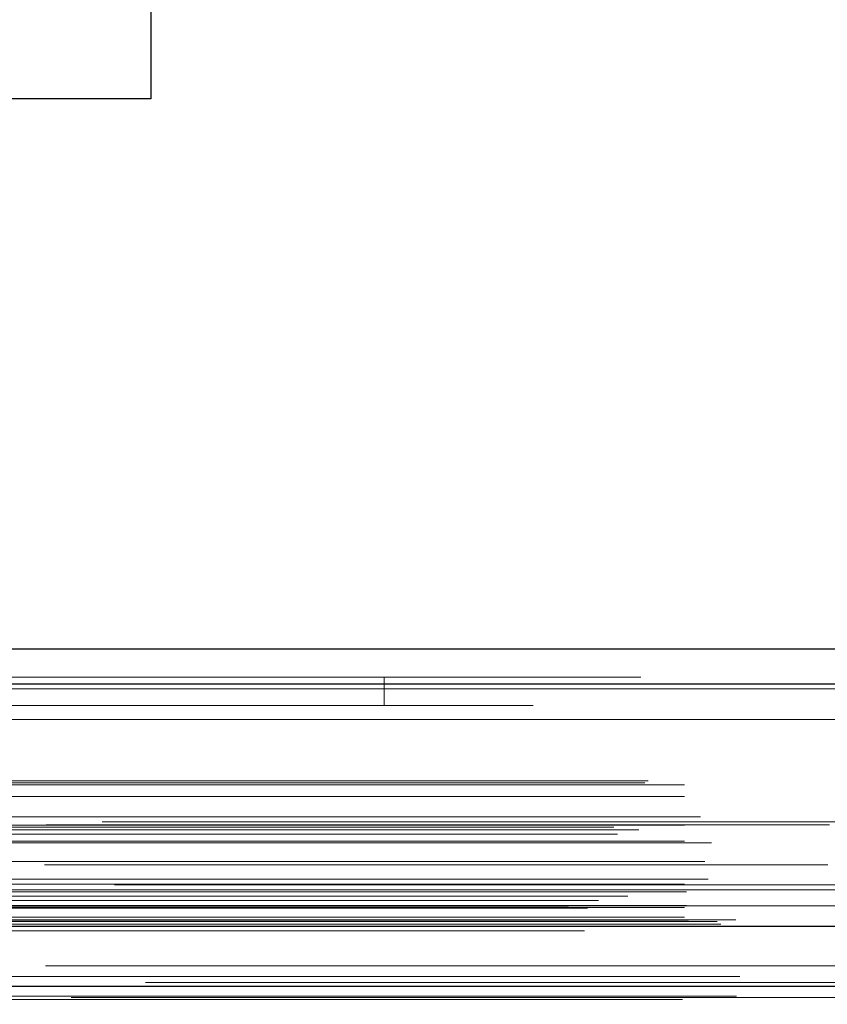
# Model space of a CAD drawing. Header units: inches. Extents: x 0.2 to 10.8, y 0.2 to 8.2.
# Tile 24 of 176: x 4.185 to 4.289, y 1.993 to 2.119. Entities that reach past the tile are written whole.
import ezdxf

# ---------------------------------------------------------------- set-up
doc = ezdxf.new("R2010")
doc.units = ezdxf.units.IN
doc.header["$MEASUREMENT"] = 0
doc.linetypes.add('HIDDEN', pattern=[0.07500000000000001, 0.05, -0.025])
doc.layers.add('DIMENSIONS', color=140, linetype='Continuous')
doc.styles.add('SLDTEXTSTYLE0', font='TXT', dxfattribs={"width": 0.7})
doc.dimstyles.new('SLDDIMSTYLE0', dxfattribs={"dimtxt": 0.0849609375, "dimasz": 0.13, "dimexe": 0, "dimexo": 0.0625, "dimgap": 0.021240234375, "dimtad": 0, "dimtih": 1, "dimtoh": 1, "dimlfac": 20, "dimrnd": 1e-09, "dimzin": 12, "dimdsep": 46, "dimtxsty": 'SLDTEXTSTYLE0', "dimsah": 1, "dimcen": 0.09, "dimadec": 0, "dimazin": 3, "dimtfac": 1, "dimtofl": 0, "dimtmove": 0, "dimatfit": 3, "dimfxl": 0, "dimfrac": 2, "dimtolj": 1, "dimtzin": 12, "dimarcsym": 0})

# ---------------------------------------------------------------- blocks, each defined once
blk = doc.blocks.new('_D_28')
at = {"layer": 'DIMENSIONS'}
for p, q in [((3.191375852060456, 2.040345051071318), (3.191375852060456, 2.369046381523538)), ((4.868275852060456, 2.040345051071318), (4.868275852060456, 2.369046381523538)), ((3.191375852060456, 2.244046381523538), (3.735353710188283, 2.244046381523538)), ((3.850485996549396, 2.244046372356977), (3.821955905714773, 2.244046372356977)), ((3.821955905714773, 2.244046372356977), (3.821955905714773, 2.109015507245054)), ((4.173634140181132, 2.244046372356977), (4.202164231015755, 2.244046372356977)), ((4.202164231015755, 2.244046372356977), (4.202164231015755, 2.109015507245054)), ((4.868275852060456, 2.244046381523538), (4.288766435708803, 2.244046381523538)), ((3.821955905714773, 2.109015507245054), (3.850485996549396, 2.109015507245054)), ((4.202164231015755, 2.109015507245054), (4.173634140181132, 2.109015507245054))]:
    blk.add_line(p, q, dxfattribs=at)
for points in [[(3.191375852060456, 2.244046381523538), (3.321375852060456, 2.224046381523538), (3.321375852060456, 2.264046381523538)], [(4.868275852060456, 2.244046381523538), (4.738275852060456, 2.264046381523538), (4.738275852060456, 2.224046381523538)]]:
    blk.add_solid(points, dxfattribs=at)
at = {"layer": 'DIMENSIONS', "char_height": 0.08333333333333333, "attachment_point": 1, "style": 'SLDTEXTSTYLE0'}
for s, insert in [('33.54', (3.850485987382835, 2.370488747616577)), ('851.9', (3.850485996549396, 2.216437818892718))]:
    blk.add_mtext(s, dxfattribs=dict(at, insert=insert))

msp = doc.modelspace()

# ---------------------------------------------------------------- linework, layer by layer
at = {"color": 7, "linetype": 'Continuous', "lineweight": 25}
for p, q in [((3.164732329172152, 2.038801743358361), (4.894911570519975, 2.038801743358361)), ((3.162965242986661, 2.034339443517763), (4.896678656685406, 2.034339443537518)), ((3.157514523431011, 2.003426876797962), (4.902129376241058, 2.003426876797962)), ((3.191971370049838, 1.99574505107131), (4.867680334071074, 1.99574505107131))]:
    msp.add_line(p, q, dxfattribs=at)
at = {"color": 7, "linetype": 'HIDDEN', "lineweight": 18}
for p, q in [((3.164732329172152, 2.035201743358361), (4.894911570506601, 2.035201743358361)), ((4.231963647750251, 2.031601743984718), (4.231963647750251, 2.035201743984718)), ((4.896678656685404, 2.034339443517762), (3.16296524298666, 2.034339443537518)), ((3.16296524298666, 2.033714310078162), (4.896678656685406, 2.033714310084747)), ((4.896678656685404, 2.033714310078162), (3.16296524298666, 2.033714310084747)), ((4.850963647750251, 2.031601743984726), (3.208713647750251, 2.031601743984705)), ((3.208713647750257, 2.029801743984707), (4.850963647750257, 2.029801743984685)), ((3.208713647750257, 2.029801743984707), (4.850963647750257, 2.029801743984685)), ((4.850963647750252, 2.029801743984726), (3.208713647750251, 2.029801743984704)), ((4.850963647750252, 2.029801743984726), (3.208713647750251, 2.029801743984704)), ((3.165231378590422, 2.021709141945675), (4.894412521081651, 2.021709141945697)), ((3.165669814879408, 2.021968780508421), (4.893974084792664, 2.021968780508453)), ((3.170300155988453, 2.021468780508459), (4.889343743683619, 2.021468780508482)), ((3.170300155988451, 2.021468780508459), (4.889343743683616, 2.021468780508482)), ((3.170300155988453, 2.019949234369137), (4.889343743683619, 2.019949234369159)), ((4.895954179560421, 2.016750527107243), (3.16368902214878, 2.016750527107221)), ((3.170300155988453, 2.016328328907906), (4.889343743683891, 2.016328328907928)), ((4.888784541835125, 2.016332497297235), (3.170851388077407, 2.016332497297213)), ((3.172319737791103, 2.017364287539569), (4.887324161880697, 2.017364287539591)), ((3.161268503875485, 2.016049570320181), (4.898375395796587, 2.016049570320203)), ((3.161735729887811, 2.015174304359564), (4.897902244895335, 2.015174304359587)), ((3.164449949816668, 2.015698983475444), (4.895193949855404, 2.015698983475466)), ((3.170300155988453, 2.014261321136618), (4.889343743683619, 2.01426132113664)), ((3.17375908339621, 2.014070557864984), (4.885879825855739, 2.014070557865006)), ((4.888600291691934, 2.011261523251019), (3.171043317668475, 2.011261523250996)), ((3.172877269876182, 2.011666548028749), (4.886766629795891, 2.011666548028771)), ((3.172877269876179, 2.011666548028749), (4.886766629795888, 2.011666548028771)), ((4.897521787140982, 2.008685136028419), (3.162121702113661, 2.008685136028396)), ((3.170300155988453, 2.008758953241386), (4.889343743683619, 2.008758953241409)), ((3.173303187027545, 2.009427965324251), (4.886338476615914, 2.009427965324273)), ((3.170300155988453, 2.008055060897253), (4.889343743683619, 2.008055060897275)), ((3.170550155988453, 2.007805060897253), (4.889093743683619, 2.007805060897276)), ((3.201869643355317, 2.008055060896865), (4.889343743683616, 2.008055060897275)), ((3.158530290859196, 2.007244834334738), (4.901113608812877, 2.00724483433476)), ((3.159321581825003, 2.006675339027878), (4.900321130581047, 2.006675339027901)), ((3.163058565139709, 2.007263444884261), (4.896585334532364, 2.007263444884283)), ((3.155489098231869, 2.00596218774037), (4.904154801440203, 2.005962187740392)), ((3.155489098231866, 2.00596218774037), (4.904154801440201, 2.005962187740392)), ((3.157916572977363, 2.005707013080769), (4.90172732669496, 2.005707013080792)), ((4.90167340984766, 2.006012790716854), (3.157970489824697, 2.006012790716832)), ((3.170300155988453, 2.005805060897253), (4.889343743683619, 2.005805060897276)), ((3.170300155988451, 2.005805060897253), (4.889343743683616, 2.005805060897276)), ((3.170550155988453, 2.006055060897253), (4.889093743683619, 2.006055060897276)), ((3.161358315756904, 2.003652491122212), (4.898285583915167, 2.003652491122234)), ((3.161358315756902, 2.003652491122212), (4.898285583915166, 2.003652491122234)), ((3.170300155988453, 2.004560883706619), (4.889343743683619, 2.004560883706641)), ((3.170300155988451, 2.004560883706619), (4.889343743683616, 2.004560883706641)), ((3.170800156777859, 2.004055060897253), (4.888843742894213, 2.004055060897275)), ((3.170800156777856, 2.004055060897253), (4.888843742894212, 2.004055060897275)), ((3.174448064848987, 2.004012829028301), (4.885195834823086, 2.004012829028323)), ((3.174448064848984, 2.004012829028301), (4.885195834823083, 2.004012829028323)), ((3.174911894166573, 2.003684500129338), (4.884732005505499, 2.00368450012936)), ((3.174911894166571, 2.003684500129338), (4.884732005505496, 2.00368450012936)), ((4.876863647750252, 2.004201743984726), (3.182813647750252, 2.004201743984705)), ((3.157514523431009, 2.002801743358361), (4.902129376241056, 2.002801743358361)), ((3.160780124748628, 2.003381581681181), (4.898863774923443, 2.003381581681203)), ((3.160905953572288, 2.003365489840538), (4.898737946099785, 2.00336548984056)), ((3.17736616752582, 1.996969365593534), (4.882277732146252, 1.996969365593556)), ((3.170027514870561, 1.994058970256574), (4.889616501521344, 1.994058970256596)), ((3.176928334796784, 1.994493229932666), (4.882701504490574, 1.994493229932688)), ((3.191971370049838, 1.994315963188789), (4.867680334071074, 1.994315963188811))]:
    msp.add_line(p, q, dxfattribs=at)
at = {"color": 7, "linetype": 'HIDDEN', "lineweight": 18, "flags": 128}
for points in [[(4.893973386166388, 1.998330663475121), (4.043737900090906, 1.998330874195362), (3.165675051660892, 1.998330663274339)], [(4.888711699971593, 1.998341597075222), (4.043737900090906, 1.998341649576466), (3.170932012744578, 1.998341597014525)], [(4.901493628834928, 1.996206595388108), (3.993261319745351, 1.996206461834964), (3.158146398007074, 1.996206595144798)], [(4.901492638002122, 1.996206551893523), (4.100998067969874, 1.996204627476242), (3.158147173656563, 1.996206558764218)], [(3.176943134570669, 1.994493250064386), (4.015903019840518, 1.994493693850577), (4.882716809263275, 1.994493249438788)]]:
    msp.add_lwpolyline(points, dxfattribs=at)

# ---------------------------------------------------------------- dimensions: what is measured, and where the dimension line sits
at = {"layer": 'DIMENSIONS'}
dim = msp.add_linear_dim(base=(4.868275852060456, 2.244046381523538), p1=(3.191375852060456, 1.990345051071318), p2=(4.868275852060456, 1.990345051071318), dimstyle='SLDDIMSTYLE0', dxfattribs=at)
dim.commit()
dim.dimension.update_dxf_attribs({"geometry": '_D_28', "text_midpoint": (4.012060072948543, 2.244046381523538), "dimtype": 160})

doc.saveas('drawing.dxf')
